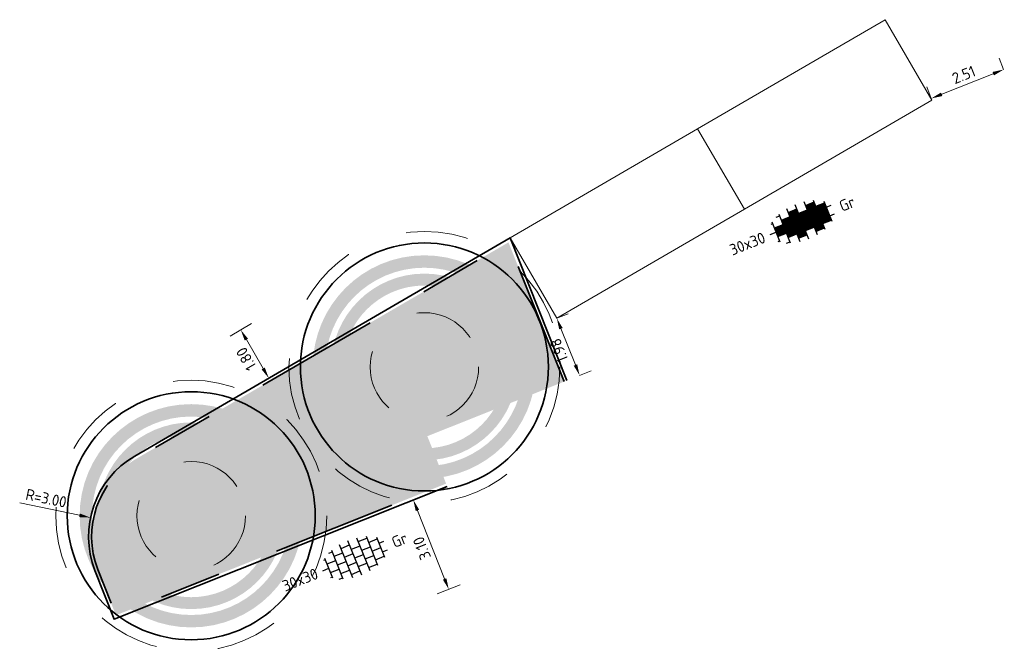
# Model space of a CAD drawing. Header units: metres. Extents: x 126075 to 126745, y 502461 to 502767.
# Tile 1 of 94: x 126075 to 126107, y 502490 to 502510. Entities that reach past the tile are written whole.
import ezdxf
from ezdxf.enums import TextEntityAlignment as Align

# ---------------------------------------------------------------- set-up
doc = ezdxf.new("R2010")
doc.units = ezdxf.units.M
doc.header["$PDSIZE"] = 1
doc.linetypes.add('NLCS-HIDDEN', pattern=[4, 2, -2])
doc.linetypes.add('VH-OPSLUITBAND-SO', pattern=[10, 4, -2, 2, -2])
doc.layers.get('0').update_dxf_attribs({"linetype": 'CONTINUOUS'})
doc.layers.get('DEFPOINTS').update_dxf_attribs({"linetype": 'CONTINUOUS'})
doc.layers.add('N-GV-GR-BOOM-BESCHERMDEWORTELRUIMTE-GN', color=7, linetype='NLCS-HIDDEN', lineweight=0, plot=False)
doc.layers.add('N-GV-GR-BOOM_SOORT-V', color=7, linetype='CONTINUOUS', lineweight=18, true_color=0x025a01)
for name, color, linetype, lineweight in [('N-WE-GR-BOOM-S', 90, 'CONTINUOUS', 25), ('N-WE-VH-KANTOPSLUITING_OPSLUITBAND_100X200-G', 150, 'VH-OPSLUITBAND-SO', 35), ('N-WE-VH-KANTOPSLUITING_VOORKANTBAND-G', 50, 'CONTINUOUS', 35), ('N-WE-VH-OPENVERHARDING_TEGEL_300X300_DIK_HALFSTEENS-S-200', 252, 'CONTINUOUS', 25), ('N-WE-VH-OPENVERHARDING_TEGEL_300X300_DUN_HALFSTEENS-S-200', 252, 'CONTINUOUS', 25), ('N-XX-GR-BOOM-T25', 7, 'CONTINUOUS', 25), ('N01-WE-GR-BEPLANTING-A-200', 92, 'CONTINUOUS', 18), ('X01-XX-AL-AANPIJLING-G', 7, 'CONTINUOUS', 18), ('X01-XX-AL-M', 7, 'CONTINUOUS', 18)]:
    doc.layers.add(name, color=color, linetype=linetype, lineweight=lineweight)
doc.styles.add('NLCS-ISO', font='NLCS-ISO.ttf')
doc.styles.add('NLCS-ISO-M200-T18', font='NLCS-ISO.ttf', dxfattribs={"height": 0.36})
doc.styles.add('NLCS-ISO-M200-T25', font='NLCS-ISO.ttf', dxfattribs={"height": 0.5})
doc.dimstyles.new('NLCS-M200-T18-PIJL_L2_H1', dxfattribs={"dimscale": 0.2, "dimtxt": 2.5, "dimasz": 1.8, "dimexe": 2, "dimexo": 2, "dimgap": 0.7, "dimtad": 1, "dimzin": 0, "dimdsep": 46, "dimtxsty": 'NLCS-ISO-M200-T18', "dimcen": 0, "dimdle": 2, "dimclrd": 256, "dimclre": 256, "dimclrt": 10, "dimadec": 1, "dimazin": 0, "dimtfac": 1, "dimtdec": 3, "dimtofl": 0, "dimtmove": 0, "dimatfit": 3, "dimfxl": 2, "dimfxlon": 1, "dimtfillclr": 256, "dimtolj": 1, "dimtzin": 0, "dimlwd": -1, "dimlwe": -1, "dimarcsym": 0})

# ---------------------------------------------------------------- blocks, each defined once
blk = doc.blocks.new('SVH-TEGEL_300X300_DIK_HALFST-SO')
h = blk.add_hatch(color=254)
h.dxf.hatch_style = 1
h.paths.add_polyline_path([(0, 2.25), (-1.5, 2.25), (-1.5, 0.75), (0, 0.75)])
h = blk.add_hatch(color=254)
h.dxf.hatch_style = 1
h.paths.add_polyline_path([(3, 2.25), (1.5, 2.25), (1.5, 0.75), (3, 0.75)])
h = blk.add_hatch(color=254)
h.dxf.hatch_style = 1
h.paths.add_polyline_path([(-3, 0.75), (-4.5, 0.75), (-4.5, -0.75), (-3, -0.75)])
h = blk.add_hatch(color=254)
h.dxf.hatch_style = 1
h.paths.add_polyline_path([(-1.5, 1.5), (-3, 1.5), (-3, 0), (-1.5, 0)])
h = blk.add_hatch(color=254)
h.dxf.hatch_style = 1
h.paths.add_polyline_path([(-1.5, 0), (-3, 0), (-3, -0.75), (-3, -1.5), (-1.5, -1.5)])
h = blk.add_hatch(color=254)
h.dxf.hatch_style = 1
h.paths.add_polyline_path([(0, 0.75), (-1.5, 0.75), (-1.5, 0), (-1.5, -0.75), (0, -0.75)])
h = blk.add_hatch(color=254)
h.dxf.hatch_style = 1
h.paths.add_polyline_path([(1.5, 1.5), (0, 1.5), (0, 0.75), (0, 0), (1.5, 0)])
h = blk.add_hatch(color=254)
h.dxf.hatch_style = 1
h.paths.add_polyline_path([(1.5, 0), (0, 0), (0, -0.75), (0, -1.5), (1.5, -1.5)])
h = blk.add_hatch(color=254)
h.dxf.hatch_style = 1
h.paths.add_polyline_path([(3, 0.75), (1.5, 0.75), (1.5, -0.75), (3, -0.75)])
h = blk.add_hatch(color=254)
h.dxf.hatch_style = 1
h.paths.add_polyline_path([(4.5, 1.5), (3, 1.5), (3, 0.75), (3, 0), (4.5, 0)])
h = blk.add_hatch(color=254)
h.dxf.hatch_style = 1
h.paths.add_polyline_path([(4.5, 0), (3, 0), (3, -0.75), (3, -1.5), (4.5, -1.5)])
h = blk.add_hatch(color=254)
h.dxf.hatch_style = 1
h.paths.add_polyline_path([(0, -0.75), (-1.5, -0.75), (-1.5, -1.5), (-1.5, -2.25), (0, -2.25)])
h = blk.add_hatch(color=254)
h.dxf.hatch_style = 1
h.paths.add_polyline_path([(3, -0.75), (1.5, -0.75), (1.5, -1.5), (1.5, -2.25), (3, -2.25)])
for p, q in [((-4.5, -1.73), (-4.5, 1.73)), ((-3.61, 2.25), (-3, 2.25)), ((-3, -2.5), (-3, 2.5)), ((-1.5, -2.86), (-1.5, 2.86)), ((-1.5, 2.25), (0, 2.25)), ((0, -2.98), (0, 2.97)), ((1.5, -2.86), (1.5, 2.86)), ((1.5, 2.25), (3, 2.25)), ((3, -2.5), (3, 2.5)), ((4.5, -1.73), (4.5, 1.73)), ((-5.53, 0), (-4.5, 0)), ((-4.77, 1.5), (-4.5, 1.5)), ((-4.5, 0.75), (-3, 0.75)), ((-3, 1.5), (-1.5, 1.5)), ((-3, 0), (-1.5, 0)), ((-1.5, 0.75), (0, 0.75)), ((0, 1.5), (1.5, 1.5)), ((0, 0), (1.5, 0)), ((1.5, 0.75), (3, 0.75)), ((3, 1.5), (4.5, 1.5)), ((3, 0), (4.5, 0)), ((4.5, 0.75), (5.35, 0.75)), ((-4.77, -1.5), (-4.5, -1.5)), ((-4.5, -0.75), (-3, -0.75)), ((-3, -1.5), (-1.5, -1.5)), ((-1.5, -0.75), (0, -0.75)), ((0, -1.5), (1.5, -1.5)), ((1.5, -0.75), (3, -0.75)), ((3, -1.5), (4.5, -1.5)), ((4.5, -0.75), (5.35, -0.75)), ((-3.61, -2.25), (-3, -2.25)), ((-1.5, -2.25), (0, -2.25)), ((1.5, -2.25), (3, -2.25))]:
    blk.add_line(p, q)
at = {"style": 'NLCS-ISO'}
blk.add_attdef('FORMAAT', text='', height=1.8, dxfattribs=at).set_placement((-6.53, 0), align=Align.MIDDLE_RIGHT)
blk.add_attdef('KLEUR', text='', height=1.8, dxfattribs=at).set_placement((6.58, 0), align=Align.MIDDLE_LEFT)
at = {"style": 'NLCS-ISO', "flags": 1}
blk.add_attdef('FUNCTIE', text='', height=1.8, dxfattribs=at).set_placement((0, -3.98), align=Align.TOP_CENTER)
blk = doc.blocks.new('SVH-TEGEL_300X300_DUN_HALFST-SO')
for p, q in [((-4.5, -1.73), (-4.5, 1.73)), ((-3.61, 2.25), (-3, 2.25)), ((-3, -2.5), (-3, 2.5)), ((-1.5, -2.86), (-1.5, 2.86)), ((-1.5, 2.25), (0, 2.25)), ((0, -2.98), (0, 2.98)), ((1.5, -2.86), (1.5, 2.86)), ((1.5, 2.25), (3, 2.25)), ((3, -2.5), (3, 2.5)), ((4.5, -1.73), (4.5, 1.73)), ((-5.53, 0), (-4.5, 0)), ((-4.77, 1.5), (-4.5, 1.5)), ((-4.5, 0.75), (-3, 0.75)), ((-3, 1.5), (-1.5, 1.5)), ((-3, 0), (-1.5, 0)), ((-1.5, 0.75), (0, 0.75)), ((0, 1.5), (1.5, 1.5)), ((0, 0), (1.5, 0)), ((1.5, 0.75), (3, 0.75)), ((3, 1.5), (4.5, 1.5)), ((3, 0), (4.5, 0)), ((4.5, 0.75), (5.35, 0.75)), ((-4.77, -1.5), (-4.5, -1.5)), ((-4.5, -0.75), (-3, -0.75)), ((-3, -1.5), (-1.5, -1.5)), ((-1.5, -0.75), (0, -0.75)), ((0, -1.5), (1.5, -1.5)), ((1.5, -0.75), (3, -0.75)), ((3, -1.5), (4.5, -1.5)), ((4.5, -0.75), (5.35, -0.75)), ((-3.61, -2.25), (-3, -2.25)), ((-1.5, -2.25), (0, -2.25)), ((1.5, -2.25), (3, -2.25))]:
    blk.add_line(p, q)
at = {"style": 'NLCS-ISO'}
blk.add_attdef('FORMAAT', text='', height=1.8, dxfattribs=at).set_placement((-6.53, 0), align=Align.MIDDLE_RIGHT)
blk.add_attdef('KLEUR', text='', height=1.8, dxfattribs=at).set_placement((6.53, 0), align=Align.MIDDLE_LEFT)
at = {"style": 'NLCS-ISO', "flags": 1}
blk.add_attdef('FUNCTIE', text='', height=1.8, dxfattribs=at).set_placement((0, -3.98), align=Align.TOP_CENTER)
blk = doc.blocks.new('N-SGR-BOOM_BOL_2E')
h = blk.add_hatch(color=256)
h.dxf.hatch_style = 1
edge = h.paths.add_edge_path()
edge.add_arc((0, 0), 0.25, 0, 360)
at = {"layer": 'N-GV-GR-BOOM_SOORT-V', "transparency": 33554559}
h = blk.add_hatch(color=256, dxfattribs=at)
h.dxf.hatch_style = 1
h.paths.add_polyline_path([(-3.6, 0, 1), (3.6, 0, 1)])
h.paths.add_polyline_path([(3.2, 0, -1), (-3.2, 0, -1)], flags=16)
h = blk.add_hatch(color=256, dxfattribs=at)
h.dxf.hatch_style = 1
edge = h.paths.add_edge_path()
edge.add_arc((0, 0), 3.01, 0, 360)
edge = h.paths.add_edge_path(flags=16)
edge.add_arc((0, 0), 2.626, 0, 360)
at = {"lineweight": 35}
blk.add_circle((0, 0), 4, dxfattribs=at)
at = {"layer": 'N-GV-GR-BOOM-BESCHERMDEWORTELRUIMTE-GN'}
for radius in [4.37, 1.75]:
    blk.add_circle((0, 0), radius, dxfattribs=at)
at = {"layer": 'N-XX-GR-BOOM-T25', "style": 'NLCS-ISO-M200-T25'}
blk.add_attdef('SOORT', text='', height=0.5, dxfattribs=at).set_placement((0, -0.873), align=Align.MIDDLE_CENTER)
blk = doc.blocks.new('*D372')
at = {"layer": 'DEFPOINTS', "color": 0, "transparency": 16777216}
for p in [(126077.431, 502494.26), (126080.369, 502493.651)]:
    blk.add_point(p, dxfattribs=at)
at = {"layer": 'X01-XX-AL-M', "transparency": 16777216}
blk.add_line((126075.148, 502494.734), (126077.079, 502494.334), dxfattribs=at)
blk.add_solid([(126077.091, 502494.392), (126077.067, 502494.275), (126077.431, 502494.26)], dxfattribs=at)
at = {"layer": 'X01-XX-AL-M', "color": 10, "transparency": 16777216, "insert": (126076.002, 502494.884), "char_height": 0.36, "attachment_point": 5, "rotation": 348.277, "style": 'NLCS-ISO-M200-T18'}
blk.add_mtext('\\A1;R=3.00', dxfattribs=at)
blk = doc.blocks.new('*D370')
at = {"layer": 'DEFPOINTS', "color": 0, "transparency": 16777216}
for p in [(126090.059, 502504.836), (126090.964, 502503.28), (126082.278, 502500.313)]:
    blk.add_point(p, dxfattribs=at)
at = {"layer": 'X01-XX-AL-M', "transparency": 16777216}
for p, q in [((126082.624, 502500.514), (126081.933, 502500.112)), ((126083.002, 502499.068), (126082.459, 502500.002)), ((126083.529, 502498.958), (126082.837, 502498.556))]:
    blk.add_line(p, q, dxfattribs=at)
for points in [[(126082.407, 502499.972), (126082.511, 502500.032), (126082.278, 502500.313)], [(126082.95, 502499.038), (126083.054, 502499.098), (126083.183, 502498.757)]]:
    blk.add_solid(points, dxfattribs=at)
at = {"layer": 'X01-XX-AL-M', "color": 10, "transparency": 16777216, "insert": (126082.454, 502499.374), "char_height": 0.36, "attachment_point": 5, "rotation": 120.1699, "style": 'NLCS-ISO-M200-T18'}
blk.add_mtext('\\A1;1.80', dxfattribs=at)
blk = doc.blocks.new('*D371')
at = {"layer": 'DEFPOINTS', "color": 0, "transparency": 16777216}
for p in [(126088.945, 502495.265), (126087.845, 502494.829), (126090.088, 502492.383)]:
    blk.add_point(p, dxfattribs=at)
at = {"layer": 'X01-XX-AL-M', "transparency": 16777216}
for p, q in [((126088.217, 502494.976), (126087.473, 502494.681)), ((126088.855, 502492.281), (126087.978, 502494.494)), ((126089.36, 502492.094), (126088.616, 502491.799))]:
    blk.add_line(p, q, dxfattribs=at)
for points in [[(126087.922, 502494.472), (126088.034, 502494.516), (126087.845, 502494.829)], [(126088.799, 502492.259), (126088.911, 502492.304), (126088.988, 502491.947)]]:
    blk.add_solid(points, dxfattribs=at)
at = {"layer": 'X01-XX-AL-M', "color": 10, "transparency": 16777216, "insert": (126088.119, 502493.27), "char_height": 0.36, "attachment_point": 5, "rotation": 111.6288, "style": 'NLCS-ISO-M200-T18'}
blk.add_mtext('\\A1;3.10', dxfattribs=at)
blk = doc.blocks.new('*D369')
at = {"layer": 'DEFPOINTS', "color": 0, "transparency": 16777216}
for p in [(126106.886, 502508.708), (126106.908, 502508.654), (126104.575, 502507.722)]:
    blk.add_point(p, dxfattribs=at)
at = {"layer": 'X01-XX-AL-M', "transparency": 16777216}
for p, q in [((126106.886, 502508.708), (126106.738, 502509.08)), ((126104.888, 502507.91), (126106.552, 502508.575)), ((126104.553, 502507.777), (126104.405, 502508.148))]:
    blk.add_line(p, q, dxfattribs=at)
for points in [[(126106.529, 502508.631), (126106.574, 502508.519), (126106.886, 502508.708)], [(126104.865, 502507.966), (126104.91, 502507.854), (126104.553, 502507.777)]]:
    blk.add_solid(points, dxfattribs=at)
at = {"layer": 'X01-XX-AL-M', "color": 10, "transparency": 16777216, "insert": (126105.601, 502508.54), "char_height": 0.36, "attachment_point": 5, "rotation": 21.7747, "style": 'NLCS-ISO-M200-T18'}
blk.add_mtext('\\A1;2.51', dxfattribs=at)
blk = doc.blocks.new('*D368')
at = {"layer": 'DEFPOINTS', "color": 0, "transparency": 16777216}
for p in [(126092.471, 502500.686), (126093.207, 502498.846), (126093.208, 502498.847)]:
    blk.add_point(p, dxfattribs=at)
at = {"layer": 'X01-XX-AL-M', "transparency": 16777216}
for p, q in [((126092.473, 502500.687), (126092.844, 502500.835)), ((126092.606, 502500.353), (126093.074, 502499.181)), ((126093.208, 502498.847), (126093.579, 502498.995))]:
    blk.add_line(p, q, dxfattribs=at)
for points in [[(126092.551, 502500.33), (126092.662, 502500.375), (126092.473, 502500.687)], [(126093.019, 502499.159), (126093.13, 502499.203), (126093.208, 502498.847)]]:
    blk.add_solid(points, dxfattribs=at)
at = {"layer": 'X01-XX-AL-M', "color": 10, "transparency": 16777216, "insert": (126092.543, 502499.648), "char_height": 0.36, "attachment_point": 5, "rotation": 111.7747, "style": 'NLCS-ISO-M200-T18'}
blk.add_mtext('\\A1;1.98', dxfattribs=at)

msp = doc.modelspace()

# ---------------------------------------------------------------- hatches: boundary and pattern name
at = {"layer": 'N01-WE-GR-BEPLANTING-A-200', "transparency": 33554559}
h = msp.add_hatch(dxfattribs=at)
h.set_pattern_fill('AGR-BEPLANTING_SOORT_01-SO', color=256, scale=0.2, pattern_type=2)
h.set_pattern_definition([(60, (-450, 0), (-0.11547008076, 0.199999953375), [0.0577352, -0.1732052]), (120, (-450, 0), (-0.23094008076, -4.6625e-08), [0.0577352, -0.1732052]), (270, (-450, 0), (0.11547, -0.2), [0.05, -0.35])])
edge = h.paths.add_edge_path()
edge.add_line((126092.708, 502498.644), (126090.914, 502503.135))
edge.add_line((126090.914, 502503.135), (126078.838, 502496.116))
edge.add_arc((126080.372, 502493.651), 2.903, 121.8839, 201.4585)
edge.add_line((126077.67, 502492.589), (126078.252, 502491.111))
edge.add_line((126078.252, 502491.111), (126088.903, 502495.356))
edge.add_line((126088.903, 502495.356), (126088.298, 502496.885))
edge.add_line((126088.298, 502496.885), (126092.708, 502498.644))

# ---------------------------------------------------------------- linework, layer by layer
at = {"layer": 'N-WE-VH-KANTOPSLUITING_OPSLUITBAND_100X200-G', "flags": 128}
msp.add_lwpolyline([(126092.708, 502498.644), (126090.914, 502503.135), (126078.911, 502496.158, 0.370448), (126077.67, 502492.589), (126078.252, 502491.111), (126088.903, 502495.356)], format="xyb", dxfattribs=at)
at = {"layer": 'N-WE-VH-KANTOPSLUITING_VOORKANTBAND-G', "flags": 128}
msp.add_lwpolyline([(126092.801, 502498.681), (126090.964, 502503.28), (126078.861, 502496.244, 0.370448), (126077.577, 502492.552), (126078.195, 502490.981), (126088.941, 502495.263)], format="xyb", dxfattribs=at)
at = {"layer": 'X01-XX-AL-AANPIJLING-G', "flags": 128}
for points in [[(126097.016, 502506.798), (126103.067, 502510.316), (126104.575, 502507.722), (126098.523, 502504.204)], [(126090.964, 502503.28), (126097.016, 502506.798), (126098.523, 502504.204), (126092.471, 502500.686)]]:
    msp.add_lwpolyline(points, close=True, dxfattribs=at)

# ---------------------------------------------------------------- block references
at = {"layer": 'N-WE-GR-BOOM-S'}
for p in [(126088.202, 502499.118), (126080.681, 502494.319)]:
    msp.add_blockref('N-SGR-BOOM_BOL_2E', p, dxfattribs=at)
at = {"layer": 'N-WE-VH-OPENVERHARDING_TEGEL_300X300_DIK_HALFSTEENS-S-200', "xscale": 0.2, "yscale": 0.2, "zscale": 0.2, "rotation": 21.77472911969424}
msp.add_blockref('SVH-TEGEL_300X300_DIK_HALFST-SO', (126100.386, 502503.797), dxfattribs=at).add_auto_attribs({'FORMAAT': '30x30', 'KLEUR': 'Gr'})
at = {"layer": 'N-WE-VH-OPENVERHARDING_TEGEL_300X300_DUN_HALFSTEENS-S-200', "xscale": 0.2, "yscale": 0.2, "zscale": 0.2, "rotation": 21.77472912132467}
msp.add_blockref('SVH-TEGEL_300X300_DUN_HALFST-SO', (126085.958, 502492.959), dxfattribs=at).add_auto_attribs({'FORMAAT': '30x30', 'KLEUR': 'Gr'})

# ---------------------------------------------------------------- dimensions: what is measured, and where the dimension line sits
at = {"layer": 'X01-XX-AL-M'}
for p1, p2, distance, picture, middle in [((126104.575, 502507.722), (126106.908, 502508.654), 0.059, '*D369', (126105.601, 502508.54)), ((126090.964, 502503.28), (126090.059, 502504.836), 9, '*D370', (126082.454, 502499.374)), ((126092.471, 502500.686), (126093.207, 502498.846), 0.002, '*D368', (126092.543, 502499.648)), ((126090.088, 502492.383), (126088.945, 502495.265), 1.184, '*D371', (126088.119, 502493.27))]:
    dim = msp.add_aligned_dim(p1=p1, p2=p2, distance=distance, dimstyle='NLCS-M200-T18-PIJL_L2_H1', dxfattribs=at)
    dim.commit()
    dim.dimension.update_dxf_attribs({"geometry": picture, "text_midpoint": middle})
dim = msp.add_radius_dim(center=(126080.369, 502493.651), mpoint=(126077.431, 502494.26), dimstyle='NLCS-M200-T18-PIJL_L2_H1', override={"dimpost": 'R=<>'}, dxfattribs=at)
dim.commit()
dim.dimension.update_dxf_attribs({"geometry": '*D372', "text_midpoint": (126076.002, 502494.884)})

doc.saveas('drawing.dxf')
